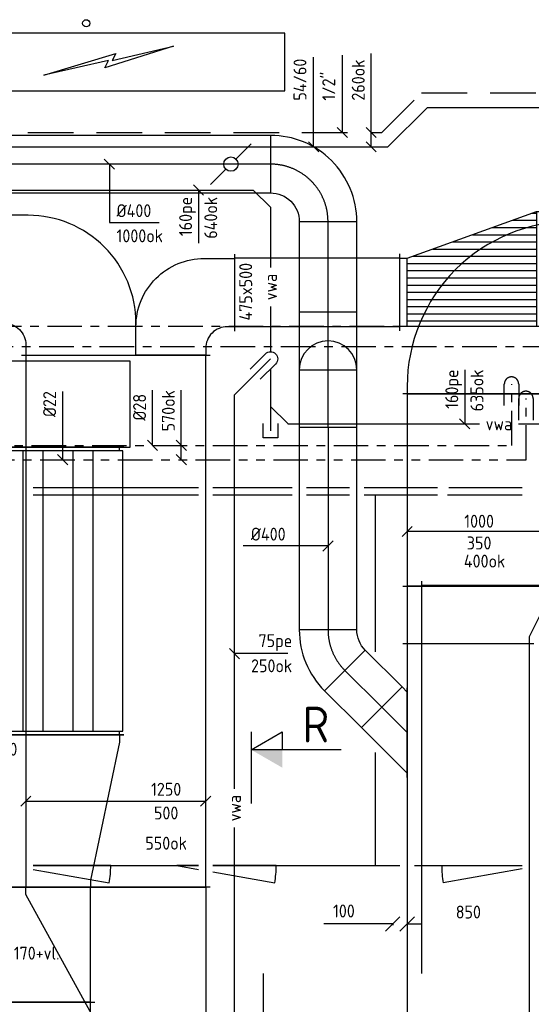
# Model space of a CAD drawing. Header units: millimetres. Extents: x 83336 to 140913, y 137697 to 176199.
# Tile 22 of 45: x 94907 to 98463, y 168685 to 175535. Entities that reach past the tile are written whole.
import ezdxf
from ezdxf.enums import TextEntityAlignment as Align

# ---------------------------------------------------------------- set-up
doc = ezdxf.new("R2010")
doc.units = ezdxf.units.MM
doc.header["$LTSCALE"] = 50
for name, pattern in [('CENTER2', [28.575, 19.05, -3.175, 3.175, -3.175]), ('DASHED2', [9.525, 6.35, -3.175]), ('KOUDWATER', [8.4, 4.8, -1.2, 1.2, -1.2]), ('WARMWATER', [10.8, 4.8, -1.2, 1.2, -1.2, 1.2, -1.2])]:
    doc.linetypes.add(name, pattern=pattern)
doc.layers.get('0').update_dxf_attribs({"linetype": 'CONTINUOUS'})
doc.layers.get('DEFPOINTS').update_dxf_attribs({"linetype": 'CONTINUOUS'})
for name, color, linetype in [('AL23----_VLOEREN', 8, 'CONTINUOUS'), ('WL520000_VWA', 4, 'CONTINUOUS'), ('WL531---_SYMBOOL', 2, 'CONTINUOUS'), ('WL5310--_KW', 2, 'KOUDWATER'), ('WL5320--_WW', 2, 'WARMWATER'), ('WL5611--_CV-A', 3, 'CONTINUOUS'), ('WL5612--_CV-R', 3, 'DASHED2'), ('WL5771--_T_KANAAL-C', 3, 'CONTINUOUS'), ('WL5771--_T_KANAAL-H', 1, 'CONTINUOUS'), ('WL5772--_R_KANAAL-C', 4, 'CONTINUOUS'), ('WL5772--_R_KANAAL-H', 1, 'CONTINUOUS'), ('WL5773--_HARTLIJN', 1, 'CENTER2'), ('WM520---_MATEN-B', 1, 'CONTINUOUS'), ('WM530---_MATEN-B', 1, 'CONTINUOUS'), ('WM560---_MATEN-B', 1, 'CONTINUOUS'), ('WM570---_R_MATEN-B', 1, 'CONTINUOUS'), ('WM570---_T_MATEN-B', 1, 'CONTINUOUS'), ('WT520---_CODE', 7, 'CONTINUOUS')]:
    doc.layers.add(name, color=color, linetype=linetype)
doc.styles.add('MAATVOERING', font='iso.shx')
doc.styles.add('NORTXT', font='isocp.shx')
doc.styles.add('SA-BEMATEN', font='iso.shx')
doc.styles.get("Standard").update_dxf_attribs({"font": 'iso.shx'})
doc.dimstyles.new('NORDINED', dxfattribs={"dimscale": 50, "dimtxt": 1.8, "dimasz": 0.18, "dimexe": 0.18, "dimexo": 0.0625, "dimgap": 1.25, "dimtad": 0, "dimtoh": 1, "dimdec": 4, "dimrnd": 1, "dimdsep": 46, "dimtxsty": 'MAATVOERING', "dimtsz": 1, "dimcen": 0.09, "dimclrd": 256, "dimclre": 256, "dimclrt": 1, "dimadec": 3, "dimazin": 0, "dimtfac": 1, "dimtdec": 4, "dimtofl": 0, "dimtmove": 0, "dimatfit": 3, "dimldrblk": 'OBLIQUE', "dimfxl": 1, "dimtvp": 1, "dimtolj": 1, "dimtzin": 0, "dimarcsym": 0})

# ---------------------------------------------------------------- blocks, each defined once
blk = doc.blocks.new('MVLINE')
blk.add_line((35.4, -35.4), (-35.4, 35.4))
blk = doc.blocks.new('BO_WZ')
blk.add_lwpolyline([(-1.5, 0.5), (0, 0.5, -1), (0, -0.5), (-1.5, -0.5)], format="xyb")
at = {"invisible_edges": 15}
for points in [[(-0.6, 0.5, 0), (-0.6, -0.5, 0), (0, -0.5, 0), (0, 0.5, 0)], [(0, 0, 0), (0.155, 0.476, 0), (0, 0.5, 0)], [(0, 0, 0), (0.294, 0.405, 0), (0.155, 0.476, 0)], [(0, 0, 0), (0.405, 0.294, 0), (0.294, 0.405, 0)], [(0, 0, 0), (0.476, 0.155, 0), (0.405, 0.294, 0)], [(0, 0, 0), (0.5, 0, 0), (0.476, 0.155, 0)], [(0, 0, 0), (0, -0.5, 0), (0.155, -0.476, 0)], [(0, 0, 0), (0.155, -0.476, 0), (0.294, -0.405, 0)], [(0, 0, 0), (0.294, -0.405, 0), (0.405, -0.294, 0)], [(0, 0, 0), (0.405, -0.294, 0), (0.476, -0.155, 0)], [(0, 0, 0), (0.476, -0.155, 0), (0.5, 0, 0)]]:
    blk.add_3dface(points, dxfattribs=at)
blk = doc.blocks.new('KARH')
for p, q in [((1, 0.5), (0, 0.5)), ((0, 0), (0, 0)), ((1, 0), (1, 0)), ((0, -0.5), (1, -0.5))]:
    blk.add_line(p, q)
at = {"invisible_edges": 15}
blk.add_3dface([(0, 0.5), (0, -0.5), (1, -0.5), (1, 0.5)], dxfattribs=at)
blk = doc.blocks.new('VDE12001000000200000')
for p, q in [((0, -630), (0, 630)), ((2000, -630), (2000, 630))]:
    blk.add_line(p, q)
blk.add_lwpolyline([(25, -625), (1975, -625), (1975, 625), (25, 625)], close=True)
for points in [[(25, 600), (0, 600), (0, -600), (25, -600)], [(1975, -600), (2000, -600), (2000, 600), (1975, 600)]]:
    blk.add_lwpolyline(points)
at = {"layer": 'WL5772--_R_KANAAL-H'}
for p, q in [((25, 416.7), (1975, 416.7)), ((25, 277.8), (1975, 277.8)), ((25, 69.4), (1975, 69.4)), ((25, -69.4), (1975, -69.4)), ((25, -277.8), (1975, -277.8)), ((25, -416.7), (1975, -416.7))]:
    blk.add_line(p, q, dxfattribs=at)
blk = doc.blocks.new('KARO')
for p, q in [((1, 0.5), (0, 0.5)), ((0, -0.5), (1, -0.5))]:
    blk.add_line(p, q)
at = {"layer": 'WL5773--_HARTLIJN'}
blk.add_line((0, 0), (1, 0), dxfattribs=at)
blk = doc.blocks.new('OAF40000045R')
blk.add_line((-312.8, 0), (312.8, 0))
blk.add_lwpolyline([(-282.8, 0), (35.4, 318.2), (318.2, 35.4), (282.8, 0)])
at = {"layer": 'WL5773--_HARTLIJN'}
blk.add_line((0, 0), (176.8, 176.8), dxfattribs=at)
blk = doc.blocks.new('OBO40000045H')
blk.add_lwpolyline([(200, -165.7, 0.198912), (24.3, 258.6), (-258.6, -24.3, -0.198912), (-200, -165.7)], format="xyb", close=True)
at = {"invisible_edges": 15}
for points in [[(-246.8, -37.1), (59.6, 220), (24.3, 258.6), (-258.6, -24.3)], [(-236.2, -51), (91.5, 178.5), (59.6, 220), (-246.8, -37.1)], [(-226.8, -65.7), (119.6, 134.3), (91.5, 178.5), (-236.2, -51)], [(-218.7, -81.2), (143.8, 87.9), (119.6, 134.3), (-226.8, -65.7)], [(-212.1, -97.3), (163.8, 39.5), (143.8, 87.9), (-218.7, -81.2)], [(-206.8, -113.9), (179.6, -10.4), (163.8, 39.5), (-212.1, -97.3)], [(-203, -131), (190.9, -61.5), (179.6, -10.4), (-206.8, -113.9)], [(-200.8, -148.3), (197.7, -113.4), (190.9, -61.5), (-203, -131)], [(-200, -165.7), (200, -165.7), (197.7, -113.4), (-200.8, -148.3)]]:
    blk.add_3dface(points, dxfattribs=at)
at = {"layer": 'WL5773--_HARTLIJN'}
blk.add_arc((-400, -165.7), 400, 0, 45, dxfattribs=at)
blk = doc.blocks.new('OBO40000090ZH')
blk.add_lwpolyline([(-200, -400), (200, -400), (200, 0, 1), (-200, 0)], format="xyb", close=True)
at = {"layer": 'WL5773--_HARTLIJN'}
for points in [[(0, -400), (0, 200)], [(-200, 0), (200, 0)]]:
    blk.add_lwpolyline(points, dxfattribs=at)
blk = doc.blocks.new('OBO40000090ZH_1')
blk.add_lwpolyline([(200, 0), (200, 400), (-200, 400), (-200, 0)])
at = {"layer": 'WL5773--_HARTLIJN'}
blk.add_line((0, 0), (0, 400), dxfattribs=at)
blk = doc.blocks.new('OBO40000090H')
blk.add_lwpolyline([(200, -400, 0.414214), (-400, 200), (-400, -200, -0.414214), (-200, -400)], format="xyb", close=True)
at = {"invisible_edges": 15}
for points in [[(-365.3, -203), (-295.8, 190.9), (-400, 200), (-400, -200)], [(-331.6, -212.1), (-194.8, 163.8), (-295.8, 190.9), (-365.3, -203)], [(-300, -226.8), (-100, 119.6), (-194.8, 163.8), (-331.6, -212.1)], [(-271.4, -246.8), (-14.3, 59.6), (-100, 119.6), (-300, -226.8)], [(-246.8, -271.4), (59.6, -14.3), (-14.3, 59.6), (-271.4, -246.8)], [(-226.8, -300), (119.6, -100), (59.6, -14.3), (-246.8, -271.4)], [(-212.1, -331.6), (163.8, -194.8), (119.6, -100), (-226.8, -300)], [(-203, -365.3), (190.9, -295.8), (163.8, -194.8), (-212.1, -331.6)], [(-200, -400), (200, -400), (190.9, -295.8), (-203, -365.3)]]:
    blk.add_3dface(points, dxfattribs=at)
at = {"layer": 'WL5773--_HARTLIJN'}
blk.add_arc((-400, -400), 400, 0, 90, dxfattribs=at)
blk = doc.blocks.new('ORK40000000')
at = {"layer": 'WL5771--_T_KANAAL-H'}
for p, q in [((48.3, 12.9), (193.2, 51.8)), ((-48.3, -12.9), (-193.2, -51.8))]:
    blk.add_line(p, q, dxfattribs=at)
blk.add_circle((0, 0), 50, dxfattribs=at)
blk = doc.blocks.new('VBO10006501000650505090150001-MF-ZS-S')
for p, q in [((0, -355), (0, 355)), ((200, -325), (200, 325))]:
    blk.add_line(p, q)
blk.add_lwpolyline([(0, -325), (1200, -325), (1200, 325), (0, 325)], close=True)
blk = doc.blocks.new('VV1125050070050050110050RG-F')
for p, q in [((0, 655), (0, -655)), ((1100, 655), (1100, -105))]:
    blk.add_line(p, q)
blk.add_lwpolyline([(0, 625), (1100, 625), (1100, -75), (1050, -75), (50, -625), (0, -625)], close=True)
blk = doc.blocks.new('KAEND')
blk.add_line((0, -0.5), (0, 0.5))
blk = doc.blocks.new('VPA6501000120010003501060-200050501F')
for p, q in [((1060, 705), (1060, -555)), ((0, 355), (0, -355))]:
    blk.add_line(p, q)
blk.add_lwpolyline([(0, 325), (50, 325), (1010, 675), (1060, 675), (1060, -525), (1010, -525), (50, -325), (0, -325)], close=True)
blk = doc.blocks.new('wd_drsnd_b3')
at = {"color": 4}
for p, q in [((0, 0), (-4.33, 2.5)), ((-4.33, 2.5), (-4.33, 0)), ((0, 2.5), (0, -7.5)), ((-12.5, 0), (0, 0))]:
    blk.add_line(p, q, dxfattribs=at)
blk.add_solid([(0, 0), (-4.33, 0), (-4.33, -2.5)], dxfattribs=at)
blk.add_attdef('T1', text='', height=5, dxfattribs=at).set_placement((-9, 1), align=Align.CENTER)
blk = doc.blocks.new('*D534')
at = {"layer": 'DEFPOINTS', "color": 0, "transparency": 16777216}
for p in [(97500, 169247.7), (97500, 169244.6), (97600, 169247.7)]:
    blk.add_point(p, dxfattribs=at)
at = {"layer": 'WM570---_R_MATEN-B', "lineweight": -2, "transparency": 16777216}
for p, q in [((97450, 169194.6), (97550, 169294.6)), ((97550, 169194.6), (97650, 169294.6)), ((97500, 169244.6), (97020.7, 169244.6)), ((97500, 169244.6), (97500, 169235.6)), ((97600, 169244.6), (97600, 169235.6)), ((97600, 169244.6), (97700, 169244.6))]:
    blk.add_line(p, q, dxfattribs=at)
at = {"layer": 'WM570---_R_MATEN-B', "color": 1, "transparency": 16777216, "insert": (97160.4, 169334.6), "char_height": 90, "attachment_point": 5, "style": 'MAATVOERING'}
blk.add_mtext('\\A1;100', dxfattribs=at)
blk = doc.blocks.new('_OBLIQUE')
at = {"color": 0, "linetype": 'ByBlock'}
blk.add_line((-0.5, -0.5), (0.5, 0.5), dxfattribs=at)
blk = doc.blocks.new('VPA8004004755000100032510050501FB')
at = {"layer": 'WL5771--_T_KANAAL-H'}
h = blk.add_hatch(dxfattribs=at)
h.set_pattern_fill('_U', color=256, scale=50, angle=-180, style=0, pattern_type=0)
h.set_pattern_definition([(180, (24966.47, 27710.89), (6e-15, -50), [])])
h.paths.add_polyline_path([(50, -400), (50, 400), (949.8, 400), (949.8, -75)])
for p, q in [((50, -400), (50, 400)), ((949.8, 400), (949.8, -75))]:
    blk.add_line(p, q)
blk.add_lwpolyline([(0, 400), (50, 400), (949.8, 400), (999.8, 400), (999.8, -75), (949.8, -75), (50, -400), (0, -400)], close=True)
for p, q in [((0, 430), (0, -430)), ((999.8, 430), (999.8, -105))]:
    blk.add_line(p, q, dxfattribs=at)
blk = doc.blocks.new('VS11250500475500750505075505050')
for p, q in [((-825, 1004), (-825, 194)), ((825, 704), (825, 169)), ((-655, 0), (655, 0)), ((-625, 0), (625, 0))]:
    blk.add_line(p, q)
for points in [[(-825, 224), (-775, 224, -0.414214), (-625, 74), (-625, 0), (140, 0), (140, 224, 0.414214), (-610, 974), (-825, 974)], [(825, 199), (775, 199, 0.414214), (625, 49), (625, 0), (140, 0), (140, 199, -0.414214), (615, 674), (825, 674)]]:
    blk.add_lwpolyline(points, format="xyb", close=True)
blk = doc.blocks.new('SS53TP06')
blk.add_circle((0, 0), 0.5)
blk = doc.blocks.new('VVB10004001000400505001500901-HRF-1')
for p, q in [((700, -530), (700, 530)), ((530, -700), (-530, -700))]:
    blk.add_line(p, q)
blk.add_lwpolyline([(500, -700), (500, -650, -0.414214), (650, -500), (700, -500), (700, 500), (650, 500, 0.414214), (-500, -650), (-500, -700)], format="xyb", close=True)
blk = doc.blocks.new('VV1100035085035050RG-F')
for p, q in [((0, 530), (0, -530)), ((0, 500), (400, 500)), ((0, -500), (0, 500)), ((400, 530), (400, -380)), ((400, 500), (400, -350)), ((350, -350), (50, -500)), ((400, -350), (350, -350)), ((50, -500), (0, -500))]:
    blk.add_line(p, q)

msp = doc.modelspace()

# ---------------------------------------------------------------- linework, layer by layer
for p, q in [((95975, 175350), (95500, 175200)), ((95550, 175250), (95975, 175350)), ((95075, 175150), (95575, 175300)), ((95575, 175300), (95550, 175250)), ((95525, 175250), (95075, 175150)), ((95500, 175200), (95525, 175250))]:
    msp.add_line(p, q)
msp.add_lwpolyline([(94350, 175040), (96750, 175040), (96750, 175440), (94350, 175440)], close=True)
at = {"layer": 'AL23----_VLOEREN'}
for p, q in [((97700, 171630), (97700, 168900)), ((97700, 171600), (105700, 171600)), ((96600, 168900), (96600, 165000))]:
    msp.add_line(p, q, dxfattribs=at)
at = {"layer": 'WL520000_VWA'}
for p, q in [((94042.71068, 174350), (96530, 174350)), ((96650, 174230), (96650, 173810)), ((96650, 173540), (96650, 173225.05107)), ((96400, 172925), (96650, 173175)), ((96650, 173104.17736), (96650, 172675)), ((96400, 170185), (96400, 172925)), ((96770, 172725), (96650, 172845)), ((96770, 172723.67633), (98102.5, 172723.67633)), ((98372.5, 172723.67633), (99641.66463, 172723.67633)), ((96400, 167738), (96400, 169915))]:
    msp.add_line(p, q, dxfattribs=at)
at = {"layer": 'WL520000_VWA', "extrusion": (0, 0, -1)}
msp.add_line((96650, 174230), (96530, 174350), dxfattribs=at)
at = {"layer": 'WL520000_VWA'}
msp.add_lwpolyline([(96700, 172725), (96700, 172625), (96600, 172625), (96600, 172725)], dxfattribs=at)
at = {"layer": 'WL5310--_KW'}
for p, q in [((100800, 173400), (94100, 173400)), ((112502.76493, 173259.88548), (94417.54388, 173259.88548)), ((98326.32367, 172573.67633), (98326.32367, 173000)), ((94150, 172573.67633), (98326.32367, 172573.67633))]:
    msp.add_line(p, q, dxfattribs=at)
at = {"layer": 'WL5320--_WW'}
for p, q in [((98426.32367, 172473.67633), (98426.32367, 172900)), ((92350, 172473.67633), (98426.32367, 172473.67633))]:
    msp.add_line(p, q, dxfattribs=at)
at = {"layer": 'WL5611--_CV-A'}
for p, q in [((97466.42136, 174650), (97741.42136, 174925)), ((97741.42136, 174925), (118597.15542, 174925)), ((93447.5, 174650), (97466.42136, 174650))]:
    msp.add_line(p, q, dxfattribs=at)
at = {"layer": 'WL5612--_CV-R'}
for p, q in [((97425, 174750), (97700, 175025)), ((97700, 175025), (115668.57143, 175025)), ((93535, 174750), (97425, 174750))]:
    msp.add_line(p, q, dxfattribs=at)
at = {"layer": 'WM520---_MATEN-B'}
for points in [[(96150, 174350), (96150, 174275), (96150, 173980.40276)], [(98000, 173098.67633), (98000, 173018.27358), (98000, 172723.67633)], [(96769.65597, 171125), (96744.65597, 171125), (96400, 171125)]]:
    msp.add_lwpolyline(points, dxfattribs=at)
at = {"layer": 'WM530---_MATEN-B'}
for points in [[(95830.29734, 172573.67633), (95830.29734, 172623.67633), (95830.29734, 172957.86788)], [(96030.29734, 172473.67633), (96030.29734, 172623.67633), (96030.29734, 172957.86788)], [(95205.29734, 172947.35266), (95205.29734, 172773.27358), (95205.29734, 172473.67633)]]:
    msp.add_lwpolyline(points, dxfattribs=at)
at = {"layer": 'WM560---_MATEN-B'}
for points in [[(97150, 174750), (97150, 174900), (97150, 175287.04869)], [(97350, 174650), (97350, 174900), (97350, 175300)], [(96950, 174650), (96950, 174900), (96950, 175275)]]:
    msp.add_lwpolyline(points, dxfattribs=at)
at = {"layer": 'WM570---_R_MATEN-B', "color": 2}
for p, q in [((95000, 172280), (96150, 172280)), ((96250, 172280), (96800, 172280)), ((96900, 172280), (97200, 172280)), ((97300, 172280), (97810.29734, 172280)), ((97890.29734, 172280), (98400, 172280)), ((95000, 172230), (96150, 172230)), ((96250, 172230), (96800, 172230)), ((96900, 172230), (97200, 172230)), ((97300, 172230), (97810.29734, 172230)), ((97380, 171137.09311), (97380, 172230)), ((97880.29734, 172230), (98400, 172230)), ((97380, 169650), (97380, 170436.02322)), ((95000, 169650), (96150, 169650)), ((95540, 169650), (95000, 169650)), ((95000, 169623.51649), (95529.49064, 169530.03137)), ((96000, 169650), (96150, 169623.51649)), ((96150, 169650), (96000, 169650)), ((96250, 169650), (97550, 169650)), ((96690, 169650), (96250, 169650)), ((96250, 169605.86082), (96679.49064, 169530.03137)), ((97650, 169650), (98400, 169650)), ((97840, 169650), (98400, 169650)), ((98400, 169627.04763), (97850.50936, 169530.03137))]:
    msp.add_line(p, q, dxfattribs=at)
at = {"layer": 'WM570---_R_MATEN-B'}
for points in [[(95530.29734, 174530), (95530.29734, 174123.67633), (95875.90726, 174123.67633)], [(98600, 171974.33523), (97600, 171974.33523)], [(97050, 171873.67633), (96805.29734, 171873.67633), (96459.68742, 171873.67633)]]:
    msp.add_lwpolyline(points, dxfattribs=at)
at = {"layer": 'WM570---_R_MATEN-B', "color": 2}
for centre, start, end in [((94850, 169650), 349.987234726, 0), ((96000, 169650), 349.987234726, 0), ((98530, 169650), 180, 190.012765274)]:
    msp.add_arc(centre, 690, start, end, dxfattribs=at)
at = {"layer": 'WM570---_T_MATEN-B'}
msp.add_lwpolyline([(94950, 170098.67633), (96200, 170098.67633)], dxfattribs=at)

# ---------------------------------------------------------------- block references
ref = msp.add_blockref('wd_drsnd_b3', (96515.29861, 170456.62197), dxfattribs=dict(xscale=-50, yscale=50, zscale=50))
ref.add_attrib('T1', 'R', dxfattribs={"color": 4, "height": 250}).set_placement((96965.29861, 170506.62197), align=Align.CENTER)
at = {"layer": 'WL520000_VWA', "xscale": 100.0000000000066, "yscale": 100.0000000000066, "zscale": 100.0000000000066, "rotation": 45}
msp.add_blockref('BO_WZ', (96650, 173175), dxfattribs=at)
at = {"layer": 'WL531---_SYMBOOL', "xscale": 50, "yscale": 50, "zscale": 50}
msp.add_blockref('SS53TP06', (95369.54359, 175509.88548), dxfattribs=at)
at = {"layer": 'WL5310--_KW', "xscale": 100, "yscale": 100, "zscale": 100, "rotation": 90}
msp.add_blockref('BO_WZ', (98325, 173000), dxfattribs=at)
at = {"layer": 'WL5320--_WW', "xscale": 100, "yscale": 100, "zscale": 100, "rotation": 90}
msp.add_blockref('BO_WZ', (98425, 172900), dxfattribs=at)
at = {"layer": 'WL5771--_T_KANAAL-C'}
msp.add_blockref('VS11250500475500750505075505050', (95575, 173200), dxfattribs=at)
for name, p, rotation in [('VPA8004004755000100032510050501FB', (98549.777, 173800), 180), ('VV1125050070050050110050RG-F', (95575, 169500), 270)]:
    msp.add_blockref(name, p, dxfattribs=dict(at, rotation=rotation))
at = {"layer": 'WL5771--_T_KANAAL-C', "zscale": 500}
for p, xscale, yscale, rotation in [((97550, 173637.5), 1150.000000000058, 475, 180), ((95575, 169500), 3700, 1250, 90)]:
    msp.add_blockref('KARH', p, dxfattribs=dict(at, xscale=xscale, yscale=yscale, rotation=rotation))
at = {"layer": 'WL5772--_R_KANAAL-C'}
for name, p, xscale, yscale, zscale, rotation in [('KARO', (96650, 174530), 5609.999999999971, 400, 400, 180), ('KARO', (97050, 173500), 630, 400, 400, 90), ('KARH', (95675, 172860), 2714.999999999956, 600, 1200, 180), ('KARH', (98100, 172933), 1338, 1000, 250, 270), ('KARO', (97050, 172700), 1409.314575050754, 400, 400, 270), ('KARH', (98025, 168335), 2860, 850, 400, 90), ('KARO', (97167.15729, 171007.84271), 362.1320343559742, 400, 400, 314.9999999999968), ('KARH', (95075, 168700), 800, 650, 1000, 89.99999999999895)]:
    msp.add_blockref(name, p, dxfattribs=dict(at, xscale=xscale, yscale=yscale, zscale=zscale, rotation=rotation))
for name, p, rotation in [('ORK40000000', (96375, 174530), 30.00000000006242), ('VDE12001000000200000', (95000, 170560), 90), ('OBO40000045H', (97050, 171125), 180), ('OAF40000045R', (97600, 170575), 90), ('VPA6501000120010003501060-200050501F', (95075, 169500), 90), ('VBO10006501000650505090150001-MF-ZS-S', (95075, 168700), 270)]:
    msp.add_blockref(name, p, dxfattribs=dict(at, rotation=rotation))
for name, p in [('OBO40000090H', (97050, 174530)), ('VVB10004001000400505001500901-HRF-1', (98100, 173633)), ('OBO40000090ZH_1', (97050, 173100)), ('OBO40000090ZH', (97050, 173100))]:
    msp.add_blockref(name, p, dxfattribs=at)
at = {"layer": 'WL5772--_R_KANAAL-C', "xscale": 600, "yscale": 600, "zscale": 600}
msp.add_blockref('KAEND', (95675, 172860), dxfattribs=at)
at = {"layer": 'WL5772--_R_KANAAL-C', "xscale": -1, "rotation": 90}
msp.add_blockref('VV1100035085035050RG-F', (98100, 171595), dxfattribs=at)
at = {"layer": 'WM520---_MATEN-B'}
for p in [(96150, 174350), (98000, 172723.67633), (96400, 171125)]:
    msp.add_blockref('MVLINE', p, dxfattribs=at)
at = {"layer": 'WM530---_MATEN-B'}
for p in [(95830.29734, 172573.67633), (96030.29734, 172573.67633), (95205.29734, 172473.67633), (96030.29734, 172473.67633)]:
    msp.add_blockref('MVLINE', p, dxfattribs=at)
at = {"layer": 'WM560---_MATEN-B', "xscale": -1, "rotation": 270}
for p in [(97150, 174750), (96950, 174650)]:
    msp.add_blockref('MVLINE', p, dxfattribs=at)
at = {"layer": 'WM560---_MATEN-B'}
for p in [(97350, 174750), (97350, 174650)]:
    msp.add_blockref('MVLINE', p, dxfattribs=at)
at = {"layer": 'WM570---_R_MATEN-B'}
msp.add_blockref('MVLINE', (95530.29734, 174530), dxfattribs=at)
for p, rotation in [((97600, 171974.33523), 270), ((97050, 171873.67633), 90)]:
    msp.add_blockref('MVLINE', p, dxfattribs=dict(at, rotation=rotation))
at = {"layer": 'WM570---_T_MATEN-B', "rotation": 90}
for p in [(94950, 170098.67633), (96200, 170098.67633)]:
    msp.add_blockref('MVLINE', p, dxfattribs=at)

# ---------------------------------------------------------------- texts
at = {"layer": 'WM520---_MATEN-B', "color": 1, "style": 'MAATVOERING'}
for s, p in [('160pe', (96105, 174302.5)), ('640ok', (96280, 174302.5)), ('160pe', (97955, 173101.17633)), ('635ok', (98130, 173101.17633))]:
    msp.add_text(s, height=90, rotation=90, dxfattribs=at).set_placement(p, align=Align.RIGHT)
for s, p in [('75pe', (96801.0127, 171170)), ('250ok', (96801.0127, 170995))]:
    msp.add_text(s, height=90, dxfattribs=at).set_placement(p, align=Align.RIGHT)
at = {"layer": 'WM530---_MATEN-B', "color": 1, "style": 'MAATVOERING'}
for s, p in [('%%c28', (95785.29734, 172745.67633)), ('570ok', (95985.29734, 172670.67633))]:
    msp.add_text(s, height=90, rotation=90, dxfattribs=at).set_placement(p)
msp.add_text('%%c22', height=90, rotation=90, dxfattribs=at).set_placement((95160.29734, 172950.77358), align=Align.RIGHT)
at = {"layer": 'WM560---_MATEN-B', "color": 1, "style": 'MAATVOERING'}
for s, p in [('54/60', (96900, 174972)), ('260ok', (97305, 174972)), ('1/2"', (97100, 174972))]:
    msp.add_text(s, height=90, rotation=90, dxfattribs=at).set_placement(p)
at = {"layer": 'WM570---_R_MATEN-B', "color": 1, "style": 'NORTXT'}
for s, p in [('%%c400', (95580.29734, 174161.17633)), ('1000ok', (95580.29734, 173986.17633))]:
    msp.add_text(s, height=90, dxfattribs=at).set_placement(p)
for s, p in [('1000', (98100, 172000.99229)), ('350', (98100, 171849.5315)), ('400ok', (98138.06441, 171723.51046)), ('1200x900', (94675, 170414.85266)), ('850', (98025, 169282.14619)), ('170+vl.', (95025, 168996.17633))]:
    msp.add_text(s, height=90, dxfattribs=at).set_placement(p, align=Align.CENTER)
msp.add_text('%%c400', height=90, dxfattribs=at).set_placement((96755.29734, 171911.17633), align=Align.RIGHT)
at = {"layer": 'WM570---_T_MATEN-B', "color": 1, "style": 'NORTXT'}
msp.add_text('475x500', height=90, rotation=90, dxfattribs=at).set_placement((96522.79734, 173642.5), align=Align.CENTER)
for s, p in [('1250', (95925, 170136.17633)), ('500', (95925, 169971.17633)), ('550ok', (95925, 169761.17633))]:
    msp.add_text(s, height=90, dxfattribs=at).set_placement(p, align=Align.CENTER)
at = {"layer": 'WT520---_CODE', "color": 1, "style": 'SA-BEMATEN'}
for p in [(96650, 173675), (96400, 170050)]:
    msp.add_text('vwa', height=90, rotation=90, dxfattribs=at).set_placement(p, align=Align.MIDDLE)
msp.add_text('vwa', height=90, dxfattribs=at).set_placement((98237.5, 172723.67633), align=Align.MIDDLE)

# ---------------------------------------------------------------- dimensions: what is measured, and where the dimension line sits
at = {"layer": 'WM570---_R_MATEN-B'}
dim = msp.add_linear_dim(base=(97500, 169244.64619), p1=(97600, 169247.723), p2=(97500, 169247.723), dimstyle='NORDINED', dxfattribs=at)
dim.commit()
dim.dimension.update_dxf_attribs({"geometry": '*D534', "text_midpoint": (97160.35714, 169334.64619)})

doc.saveas('drawing.dxf')
